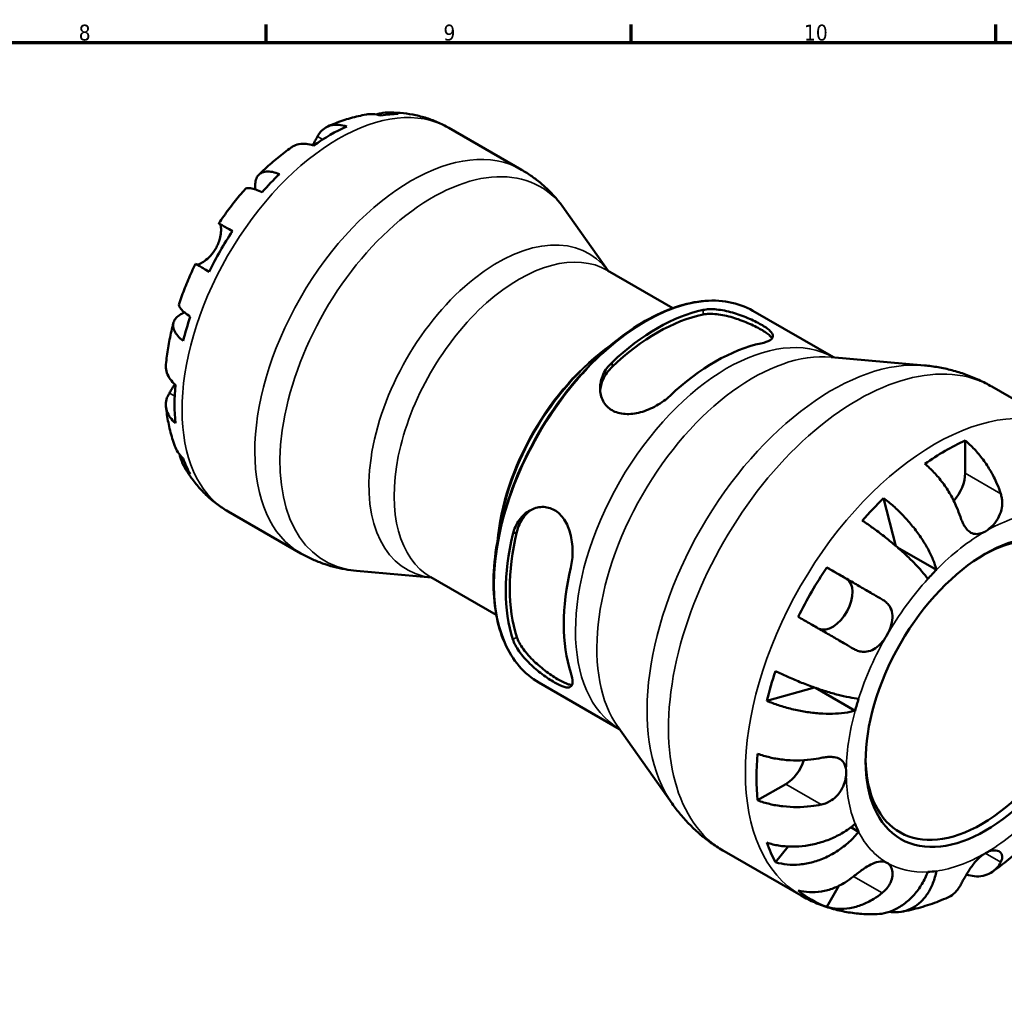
# Model space of a CAD drawing. Header units: millimetres. Extents: x 0 to 905, y -151 to 594.
# Tile 9 of 10: x 513 to 702, y 392 to 578. Entities that reach past the tile are written whole.
import ezdxf

# ---------------------------------------------------------------- set-up
doc = ezdxf.new("R2010")
doc.units = ezdxf.units.MM
for name, color, linetype, lineweight in [('Border (ANSI)', 7, 'Continuous', 70), ('Visible (ANSI)', 7, 'Continuous', 50), ('Visible Narrow (ANSI)', 7, 'Continuous', 35)]:
    doc.layers.add(name, color=color, linetype=linetype, lineweight=lineweight)
doc.styles.add('Note Text (ANSI)', font='tahoma.ttf')

# ---------------------------------------------------------------- blocks, each defined once
blk = doc.blocks.new('Borders Default Border')
at = {"layer": 'Border (ANSI)'}
for p, q in [((560.67, 574), (560.67, 577.45)), ((630.75, 574), (630.75, 577.45)), ((700.83, 574), (700.83, 577.45))]:
    blk.add_line(p, q, dxfattribs=at)
at = {"layer": 'Border (ANSI)', "flags": 128}
blk.add_lwpolyline([(20, 20), (20, 574), (821, 574), (821, 20), (20, 20)], dxfattribs=at)
at = {"layer": 'Border (ANSI)', "color": 230, "true_color": 0xff0080, "attachment_point": 7, "style": 'Note Text (ANSI)'}
for s, insert, char_height in [('8', (524.63, 574.33), 3.05), ('9', (594.7, 574.34), 3.05), ('10', (663.96, 574.34), 3.048)]:
    blk.add_mtext(s, dxfattribs=dict(at, insert=insert, char_height=char_height))

msp = doc.modelspace()

# ---------------------------------------------------------------- linework, layer by layer
at = {"layer": 'Visible (ANSI)'}
for p, q in [((595.7432, 557.609), (609.7244, 549.5577)), ((626.3495, 530.1753), (617.9819, 542.0009)), ((626.2353, 530.2411), (638.7819, 523.0159)), ((654.1553, 522.4715), (669.6255, 513.5628)), ((623.9467, 513.458), (626.9422, 515.9641)), ((669.1669, 513.6042), (687.1088, 511.9857)), ((700.0513, 507.9275), (714.8211, 499.4221)), ((694.9334, 497.5459), (694.9334, 491.2922)), ((681.6305, 477.3031), (679.2722, 486.4883)), ((553.3254, 483.9494), (567.3067, 475.8981)), ((605.6682, 481.7168), (605.0042, 477.8681)), ((689.4085, 472.7308), (681.9559, 477.0225)), ((668.3338, 473.2009), (672.1584, 470.9814)), ((592.4153, 471.2476), (577.9873, 472.5491)), ((592.3011, 471.3134), (604.8478, 464.0883)), ((613.035, 451.065), (628.5052, 442.1563)), ((656.8094, 447.5818), (665.993, 450.1243)), ((673.787, 445.6736), (666.1603, 450.0656)), ((628.2393, 442.5322), (638.6448, 427.8265)), ((660.4548, 431.5738), (655.046, 428.4591)), ((674.469, 422.4271), (672.984, 423.2822)), ((648.651, 418.6694), (663.4208, 410.164)), ((658.5066, 416.5677), (660.9067, 419.5844)), ((670.6736, 412.034), (668.3338, 407.9814))]:
    msp.add_line(p, q, dxfattribs=at)
for centre, major_axis, start_param, end_param in [((572.9433, 521.6953), (21.0954, 36.6328), 0.33062771, 0.45090303), ((572.9433, 521.6953), (-21.0954, -36.6328), 3.81840335, 4.03171086), ((572.9433, 521.6953), (-21.0954, -36.6328), 4.25761853, 4.37789385), ((572.9433, 521.6953), (-21.0954, -36.6328), 4.60380152, 4.81710903), ((635.831, 485.4807), (20.5601, 35.7032), 0.4787718, 1.08815711), ((572.9433, 521.6953), (-21.0954, -36.6328), 5.04301669, 5.16329201), ((635.831, 485.4807), (20.0461, 34.8107), 0.47069773, 1.09623118), ((646.968, 479.0674), (-20.5601, -35.7032), 3.62036445, 4.22974976), ((572.9433, 521.6953), (-21.0954, -36.6328), 5.38919968, 5.60250719), ((691.0584, 453.6774), (25.562, 44.3892), 0.67627656, 0.89065235), ((572.9433, 521.6953), (-21.0954, -36.6328), 5.82841486, 5.94869018), ((691.0584, 489.0608), (-2.7347, -4.7489), 1.23135856, 2.35426078), ((691.0584, 453.6774), (25.562, 44.3892), 1.11490382, 1.23742325), ((698.08, 449.6339), (15.7195, 27.2974), 2.37041658, 7.05436138), ((635.831, 485.4807), (20.5601, 35.7032), 2.04956813, 2.65895344), ((635.831, 485.4807), (20.0461, 34.8107), 2.04149406, 2.6670275), ((646.968, 479.0674), (-20.5601, -35.7032), 5.19116078, 5.80054609), ((691.0584, 453.6774), (25.562, 44.3892), 1.46167472, 1.67605052), ((698.8083, 449.2145), (-18.8634, -32.7569), 4.28441668, 4.3510957), ((669.4184, 466.2356), (2.7347, 4.7489), 3.20610235, 6.2812516), ((691.0584, 453.6774), (25.562, 44.3892), 1.90030198, 2.02282142), ((698.8083, 449.2145), (-18.8634, -32.7569), 5.06981484, 5.13649386), ((691.0584, 453.6774), (25.562, 44.3892), 2.24707288, 2.46144868), ((660.4548, 436.0539), (-2.7347, -4.7489), 0.78346445, 1.91367679), ((698.8083, 449.2145), (-18.8634, -32.7569), 5.85521301, 5.92189203), ((691.0584, 453.6774), (-25.562, -44.3892), 5.8272928, 5.94981223), ((698.8083, 449.2145), (-18.8634, -32.7569), 0.35742586, 0.42410488), ((691.0584, 453.6774), (-25.562, -44.3892), 6.1740637, 6.3884395)]:
    msp.add_ellipse(centre, major_axis=major_axis, ratio=0.57809312, start_param=start_param, end_param=end_param, dxfattribs=at)
msp.add_ellipse((698.8083, 449.2145), major_axis=(-16.2335, -28.19), ratio=0.57809312, dxfattribs=at)
for points, knots in [([(579.8893, 560.1775), (579.3744, 560.0885), (578.8634, 559.9853), (577.8494, 559.7525), (577.3465, 559.6229), (576.349, 559.3388), (575.8544, 559.1844), (574.8738, 558.8522), (574.3877, 558.6744), (573.4241, 558.2969), (572.9465, 558.0972), (572.4732, 557.887)], [5.947844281, 5.947844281, 5.947844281, 5.947844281, 5.992199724, 5.992199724, 6.036555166, 6.036555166, 6.080910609, 6.080910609, 6.125266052, 6.125266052, 6.169621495, 6.169621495, 6.169621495, 6.169621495]), ([(582.7018, 559.9812), (582.1656, 560.143), (581.6281, 560.2313), (580.7388, 560.2729), (580.3114, 560.2495), (579.8894, 560.1772)], [0.213433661, 0.213433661, 0.213433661, 0.213433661, 0.416009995, 0.416009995, 0.583468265, 0.583468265, 0.583468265, 0.583468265]), ([(581.7933, 560.1876), (582.0562, 560.2751), (582.326, 560.3497), (583.1936, 560.5354), (583.7974, 560.5835), (584.8804, 560.5466), (585.4583, 560.4622), (586.0213, 560.3031)], [5.96669594, 5.96669594, 5.96669594, 5.96669594, 6.061567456, 6.061567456, 6.269905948, 6.269905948, 6.472482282, 6.472482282, 6.472482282, 6.472482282]), ([(595.7432, 557.609), (595.023, 558.0237), (594.279, 558.3968), (592.757, 559.0545), (591.9791, 559.339), (590.4037, 559.8183), (589.6061, 560.0129), (588.0041, 560.315), (587.1997, 560.4223), (585.5941, 560.555), (584.7929, 560.5804), (583.997, 560.568)], [5.499720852, 5.499720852, 5.499720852, 5.499720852, 5.566155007, 5.566155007, 5.632589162, 5.632589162, 5.699023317, 5.699023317, 5.765457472, 5.765457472, 5.831891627, 5.831891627, 5.831891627, 5.831891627]), ([(570.5158, 555.9853), (570.6795, 556.2972), (570.8777, 556.5955), (571.3995, 557.2042), (571.7441, 557.4867), (572.4381, 557.8948), (572.8514, 558.0581), (573.7421, 558.2375), (574.2195, 558.2536), (575.1154, 558.169), (575.6144, 558.0642), (576.1253, 557.8913)], [5.502277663, 5.502277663, 5.502277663, 5.502277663, 5.660505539, 5.660505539, 5.869489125, 5.869489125, 6.078297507, 6.078297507, 6.287105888, 6.287105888, 6.490060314, 6.490060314, 6.490060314, 6.490060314]), ([(569.7613, 554.2265), (569.2524, 554.3988), (568.7554, 554.5034), (567.8618, 554.5887), (567.3851, 554.5733), (566.4955, 554.3958), (566.0825, 554.2337), (565.6412, 553.9757), (565.5467, 553.9146), (565.4534, 553.848)], [0.21343841, 0.21343841, 0.21343841, 0.21343841, 0.415599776, 0.415599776, 0.62400044, 0.62400044, 0.832401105, 0.832401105, 0.88928726, 0.88928726, 0.88928726, 0.88928726]), ([(569.5698, 554.2885), (569.6636, 554.4447), (569.7532, 554.5981), (569.967, 554.9712), (570.0849, 555.1835), (570.3073, 555.5913), (570.4098, 555.7837), (570.5064, 555.9674), (570.5111, 555.9764), (570.5158, 555.9853)], [-2.642177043, -2.642177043, -2.642177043, -2.642177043, -2.583387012, -2.583387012, -2.495475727, -2.495475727, -2.403102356, -2.403102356, -2.398316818, -2.398316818, -2.398316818, -2.398316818]), ([(565.4531, 553.8484), (565.0172, 553.5385), (564.5855, 553.2202), (563.7309, 552.5674), (563.308, 552.2329), (562.4708, 551.5484), (562.0567, 551.1984), (561.2373, 550.4835), (560.8321, 550.1186), (560.0309, 549.3746), (559.6349, 548.9955), (559.2435, 548.6096)], [0.116249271, 0.116249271, 0.116249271, 0.116249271, 0.161211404, 0.161211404, 0.206173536, 0.206173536, 0.251135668, 0.251135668, 0.2960978, 0.2960978, 0.341059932, 0.341059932, 0.341059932, 0.341059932]), ([(558.5838, 545.7829), (558.5652, 545.9274), (558.5513, 546.0695), (558.5152, 546.6624), (558.5465, 547.074), (558.6944, 547.7458), (558.8243, 548.0683), (559.1951, 548.5968), (559.4359, 548.8027), (559.9556, 549.0824), (560.2822, 549.1819), (561.0232, 549.2513), (561.4374, 549.2212), (562.2401, 549.0683), (562.6999, 548.9344), (563.1848, 548.7422)], [5.16192811, 5.16192811, 5.16192811, 5.16192811, 5.22556214, 5.22556214, 5.43500778, 5.43500778, 5.64366868, 5.64366868, 5.85232958, 5.85232958, 6.06089336, 6.06089336, 6.26945714, 6.26945714, 6.47247333, 6.47247333, 6.47247333, 6.47247333]), ([(617.9819, 542.0009), (617.5636, 542.5921), (617.1175, 543.1726), (616.1696, 544.3043), (615.6679, 544.8554), (614.6107, 545.92), (614.0553, 546.4334), (612.8951, 547.414), (612.2902, 547.8811), (611.0375, 548.7615), (610.3896, 549.1746), (609.7244, 549.5577)], [5.238911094, 5.238911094, 5.238911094, 5.238911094, 5.291073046, 5.291073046, 5.343234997, 5.343234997, 5.395396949, 5.395396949, 5.447558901, 5.447558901, 5.499720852, 5.499720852, 5.499720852, 5.499720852]), ([(556.6335, 545.8578), (556.2689, 545.4473), (555.9091, 545.0309), (555.1997, 544.1866), (554.85, 543.7588), (554.1611, 542.8925), (553.8219, 542.454), (553.1543, 541.5669), (552.8258, 541.1182), (552.18, 540.2115), (551.8627, 539.7534), (551.5511, 539.2908)], [0.443909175, 0.443909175, 0.443909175, 0.443909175, 0.488331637, 0.488331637, 0.532754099, 0.532754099, 0.577176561, 0.577176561, 0.621599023, 0.621599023, 0.666021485, 0.666021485, 0.666021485, 0.666021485]), ([(559.8653, 545.2409), (559.4083, 545.461), (558.9899, 545.6373), (558.2837, 545.8912), (557.9341, 545.9894), (557.3466, 546.0824), (557.1088, 546.0772), (556.8143, 545.9996), (556.7093, 545.9416), (556.6339, 545.8575)], [0.213433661, 0.213433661, 0.213433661, 0.213433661, 0.416009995, 0.416009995, 0.624348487, 0.624348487, 0.832686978, 0.832686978, 0.984262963, 0.984262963, 0.984262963, 0.984262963]), ([(550.9543, 534.4277), (551.1249, 534.723), (551.2752, 535.0287), (551.541, 535.6691), (551.6522, 536.002), (551.8548, 536.7648), (551.9247, 537.1828), (551.9892, 537.9159), (551.987, 538.2276), (551.9446, 538.6573), (551.9163, 538.8029), (551.8459, 539.0264), (551.8045, 539.1055), (551.7426, 539.1723), (551.7259, 539.186), (551.7088, 539.1961)], [0, 0, 0, 0, 0.102304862, 0.102304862, 0.211653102, 0.211653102, 0.358687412, 0.358687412, 0.498615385, 0.498615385, 0.596138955, 0.596138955, 0.690342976, 0.690342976, 0.723550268, 0.723550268, 0.723550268, 0.723550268]), ([(551.7088, 539.1961), (551.6235, 539.2463), (551.5694, 539.2786), (551.5363, 539.3002), (551.5877, 539.2719), (551.7895, 539.1578), (551.9579, 539.062), (552.4256, 538.7945), (552.725, 538.6229), (553.3561, 538.2606), (553.742, 538.0389), (554.1771, 537.7887)], [5.502271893, 5.502271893, 5.502271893, 5.502271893, 5.661726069, 5.661726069, 5.871113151, 5.871113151, 6.079513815, 6.079513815, 6.287914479, 6.287914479, 6.490075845, 6.490075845, 6.490075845, 6.490075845]), ([(547.2585, 531.381), (547.2676, 531.3785), (547.2772, 531.3763), (547.3561, 531.3622), (547.448, 531.3685), (547.6845, 531.425), (547.8308, 531.4775), (548.2366, 531.6673), (548.513, 531.8284), (549.1715, 532.3008), (549.5539, 532.6307), (550.3017, 533.4374), (550.6567, 533.9122), (550.9543, 534.4277)], [-0.696616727, -0.696616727, -0.696616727, -0.696616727, -0.682926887, -0.682926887, -0.589467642, -0.589467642, -0.490143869, -0.490143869, -0.349335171, -0.349335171, -0.17856496, -0.17856496, 0, 0, 0, 0]), ([(547.0511, 531.4966), (546.8062, 530.9954), (546.5681, 530.4914), (546.1056, 529.4786), (545.8812, 528.9697), (545.4466, 527.9476), (545.2363, 527.4345), (544.8303, 526.4044), (544.6345, 525.8876), (544.2578, 524.8507), (544.0769, 524.3307), (543.9035, 523.8095)], [0.904781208, 0.904781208, 0.904781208, 0.904781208, 0.949205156, 0.949205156, 0.993629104, 0.993629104, 1.038053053, 1.038053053, 1.082477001, 1.082477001, 1.12690095, 1.12690095, 1.12690095, 1.12690095]), ([(549.6771, 529.9945), (549.2403, 530.2456), (548.853, 530.4682), (548.2208, 530.8311), (547.9214, 531.0027), (547.4542, 531.2699), (547.2863, 531.3654), (547.1015, 531.4698), (547.0523, 531.4971), (547.0513, 531.4965)], [0.213454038, 0.213454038, 0.213454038, 0.213454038, 0.416408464, 0.416408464, 0.625216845, 0.625216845, 0.834025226, 0.834025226, 1.011397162, 1.011397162, 1.011397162, 1.011397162]), ([(654.1553, 522.4715), (652.7386, 523.2873), (651.1796, 523.8554), (647.8523, 524.473), (646.0844, 524.5229), (642.4157, 524.111), (640.5147, 523.6494), (636.6533, 522.2395), (634.6928, 521.2912), (630.7872, 518.9482), (628.8421, 517.5536), (626.9422, 515.9641)], [5.49972085, 5.49972085, 5.49972085, 5.49972085, 5.70078169, 5.70078169, 5.90184253, 5.90184253, 6.10290337, 6.10290337, 6.3039642, 6.3039642, 6.50502504, 6.50502504, 6.50502504, 6.50502504]), ([(544.6898, 516.7078), (544.2809, 517.0295), (543.9348, 517.3585), (543.3996, 517.9731), (543.1653, 518.3148), (542.8523, 518.9869), (542.7736, 519.3174), (542.7528, 519.904), (542.8092, 520.2141), (543.0787, 520.7965), (543.2918, 521.0688), (543.7977, 521.5301), (544.1376, 521.7616), (544.6801, 522.0308), (544.8231, 522.0948), (544.9711, 522.1552)], [0.21343366, 0.21343366, 0.21343366, 0.21343366, 0.41600999, 0.41600999, 0.62434849, 0.62434849, 0.83268698, 0.83268698, 1.04157188, 1.04157188, 1.25045677, 1.25045677, 1.46012794, 1.46012794, 1.52993067, 1.52993067, 1.52993067, 1.52993067]), ([(543.904, 523.8093), (543.8693, 523.7031), (543.8722, 523.5841), (543.9542, 523.2928), (544.0697, 523.0862), (544.4462, 522.6278), (544.7072, 522.376), (545.282, 521.8945), (545.6447, 521.6218), (546.0648, 521.3376)], [5.70096815, 5.70096815, 5.70096815, 5.70096815, 5.853228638, 5.853228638, 6.06156713, 6.06156713, 6.269905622, 6.269905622, 6.472481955, 6.472481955, 6.472481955, 6.472481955]), ([(644.5709, 522.6451), (645.2925, 522.7983), (646.2001, 522.8352), (648.1789, 522.6465), (649.2503, 522.4229), (651.2047, 521.8645), (652.2234, 521.5015), (654.1235, 520.6976), (655.0052, 520.2588), (655.7078, 519.8542), (656.4104, 519.4496), (657.0097, 519.0356), (657.803, 518.2884), (657.9985, 517.9522), (658.0293, 517.3674), (657.8407, 517.0827), (657.0412, 516.5922), (656.4294, 516.385), (655.7078, 516.2318)], [-1.23807199, -1.23807199, -1.23807199, -1.23807199, -0.91713167, -0.91713167, -0.59619135, -0.59619135, -0.29809567, -0.29809567, 0, 0, 0, 0.29809567, 0.29809567, 0.59619135, 0.59619135, 0.91713167, 0.91713167, 1.23807199, 1.23807199, 1.23807199, 1.23807199]), ([(644.5709, 521.7613), (645.2939, 521.9073), (646.2028, 521.9348), (648.1839, 521.7258), (649.2562, 521.4913), (651.2091, 520.9153), (652.2257, 520.5448), (654.1234, 519.7302), (655.0049, 519.2883), (655.7078, 518.8835), (656.4107, 518.4787), (657.0095, 518.0682), (657.6022, 517.5189), (657.7491, 517.3468), (657.8494, 517.1863)], [-1.24122256, -1.24122256, -1.24122256, -1.24122256, -0.91883638, -0.91883638, -0.59645021, -0.59645021, -0.2982251, -0.2982251, 0, 0, 0, 0.2982251, 0.2982251, 0.44590974, 0.44590974, 0.44590974, 0.44590974]), ([(542.8245, 520.1732), (542.6857, 519.6412), (542.5551, 519.1085), (542.3109, 518.0423), (542.1972, 517.5088), (541.9872, 516.4414), (541.8908, 515.9076), (541.7159, 514.8401), (541.6374, 514.3064), (541.4985, 513.2395), (541.4382, 512.7064), (541.3874, 512.1738)], [1.229718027, 1.229718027, 1.229718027, 1.229718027, 1.274676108, 1.274676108, 1.319634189, 1.319634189, 1.36459227, 1.36459227, 1.409550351, 1.409550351, 1.454508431, 1.454508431, 1.454508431, 1.454508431]), ([(541.3879, 512.1738), (541.3765, 512.0566), (541.3707, 511.9413), (541.3691, 511.4289), (541.4362, 510.992), (541.7292, 510.1361), (541.9551, 509.7171), (542.4775, 508.9887), (542.8174, 508.6121), (543.2218, 508.2589)], [5.812564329, 5.812564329, 5.812564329, 5.812564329, 5.871113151, 5.871113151, 6.079513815, 6.079513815, 6.287914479, 6.287914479, 6.490075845, 6.490075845, 6.490075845, 6.490075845]), ([(638.2281, 506.1659), (637.5065, 505.488), (636.5989, 504.8203), (634.6201, 503.7108), (633.5486, 503.2699), (631.5943, 502.747), (630.5756, 502.6092), (628.6754, 502.719), (627.7938, 502.9704), (626.373, 503.7886), (625.7651, 504.4063), (624.9716, 505.8864), (624.7846, 506.7457), (624.7846, 508.4158), (624.9816, 509.3454), (625.781, 511.0957), (626.3843, 511.9152), (627.0912, 512.5793)], [1.20262136, 1.20262136, 1.20262136, 1.20262136, 1.52356168, 1.52356168, 1.844502, 1.844502, 2.14259768, 2.14259768, 2.44069335, 2.44069335, 2.74539978, 2.74539978, 3.05010621, 3.05010621, 3.36447683, 3.36447683, 3.67884744, 3.67884744, 3.67884744, 3.67884744]), ([(624.8042, 507.1044), (624.8629, 507.8263), (625.0542, 508.5867), (625.7806, 510.1949), (626.3838, 511.0236), (627.0912, 511.6954)], [3.112555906, 3.112555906, 3.112555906, 3.112555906, 3.370620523, 3.370620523, 3.686039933, 3.686039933, 3.686039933, 3.686039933]), ([(700.0513, 507.9275), (699.2452, 508.3917), (698.4182, 508.8194), (696.7336, 509.5969), (695.8761, 509.9467), (694.1427, 510.5663), (693.2668, 510.8362), (691.508, 511.2966), (690.6252, 511.4872), (688.8627, 511.7923), (687.9829, 511.9068), (687.1088, 511.9857)], [5.499720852, 5.499720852, 5.499720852, 5.499720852, 5.551882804, 5.551882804, 5.604044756, 5.604044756, 5.656206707, 5.656206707, 5.708368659, 5.708368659, 5.76053061, 5.76053061, 5.76053061, 5.76053061]), ([(542.0547, 506.6894), (542.177, 506.8827), (542.3131, 507.1009), (542.632, 507.6261), (542.8161, 507.9369), (543.0271, 508.3138), (543.0493, 508.3537), (543.0715, 508.3938)], [-0.725031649, -0.725031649, -0.725031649, -0.725031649, -0.617670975, -0.617670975, -0.493082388, -0.493082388, -0.478454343, -0.478454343, -0.478454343, -0.478454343]), ([(543.2218, 500.9009), (542.8174, 501.2542), (542.4775, 501.6308), (541.9551, 502.3592), (541.7292, 502.7781), (541.4362, 503.634), (541.3691, 504.071), (541.3716, 504.873), (541.4421, 505.3118), (541.7064, 506.0687), (541.8658, 506.3908), (542.0547, 506.6894)], [0.21343841, 0.21343841, 0.21343841, 0.21343841, 0.415599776, 0.415599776, 0.62400044, 0.62400044, 0.832401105, 0.832401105, 1.041788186, 1.041788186, 1.201242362, 1.201242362, 1.201242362, 1.201242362]), ([(541.3908, 504.0691), (541.4447, 503.554), (541.5097, 503.0404), (541.6628, 502.0169), (541.751, 501.5069), (541.9517, 500.4913), (542.0642, 499.9857), (542.3148, 498.9795), (542.4528, 498.479), (542.7558, 497.4841), (542.9207, 496.9897), (543.0996, 496.4991)], [1.684410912, 1.684410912, 1.684410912, 1.684410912, 1.728764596, 1.728764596, 1.773118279, 1.773118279, 1.817471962, 1.817471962, 1.861825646, 1.861825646, 1.906179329, 1.906179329, 1.906179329, 1.906179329]), ([(694.9334, 497.5459), (695.5531, 497.0419), (696.1583, 496.4723), (697.2465, 495.3228), (697.827, 494.6354), (698.9104, 493.1715), (699.4132, 492.3949), (700.2597, 490.9253), (700.6808, 490.0966), (701.3199, 488.6177), (701.5632, 487.9721), (701.7638, 487.3589)], [0.25992066, 0.25992066, 0.25992066, 0.25992066, 0.50609546, 0.50609546, 0.75988209, 0.75988209, 1.01366872, 1.01366872, 1.26867056, 1.26867056, 1.4626683, 1.4626683, 1.4626683, 1.4626683]), ([(543.0999, 496.4992), (543.2498, 496.0902), (543.447, 495.7012), (543.9333, 494.9466), (544.28, 494.5256), (544.6898, 494.1426)], [6.098767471, 6.098767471, 6.098767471, 6.098767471, 6.269457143, 6.269457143, 6.472473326, 6.472473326, 6.472473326, 6.472473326]), ([(546.0648, 491.0964), (545.6447, 491.5032), (545.282, 491.9603), (544.7072, 492.8774), (544.4462, 493.4231), (544.1681, 494.2783), (544.0948, 494.5622), (544.0376, 494.8462)], [0.213433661, 0.213433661, 0.213433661, 0.213433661, 0.416009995, 0.416009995, 0.624348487, 0.624348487, 0.723819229, 0.723819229, 0.723819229, 0.723819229]), ([(544.8021, 492.7461), (545.1913, 492.0417), (545.6165, 491.3517), (546.5411, 490.0104), (547.0405, 489.3591), (548.1133, 488.1071), (548.6866, 487.5063), (549.9028, 486.3681), (550.5457, 485.8306), (551.8927, 484.831), (552.5968, 484.3689), (553.3254, 483.9494)], [2.022050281, 2.022050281, 2.022050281, 2.022050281, 2.089265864, 2.089265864, 2.156481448, 2.156481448, 2.223697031, 2.223697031, 2.290912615, 2.290912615, 2.358128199, 2.358128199, 2.358128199, 2.358128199]), ([(694.0139, 482.896), (693.8133, 483.5092), (693.57, 484.1548), (692.9309, 485.6337), (692.5098, 486.4624), (691.6633, 487.9321), (691.1605, 488.7086), (690.0771, 490.1726), (689.4966, 490.8599), (688.4084, 492.0094), (687.8032, 492.579), (687.1835, 493.083)], [6.70146308, 6.70146308, 6.70146308, 6.70146308, 6.89546082, 6.89546082, 7.15046266, 7.15046266, 7.40424929, 7.40424929, 7.65803592, 7.65803592, 7.90421072, 7.90421072, 7.90421072, 7.90421072]), ([(679.2722, 486.4883), (679.9252, 486.0066), (680.5798, 485.4707), (681.7824, 484.4025), (682.4393, 483.7709), (683.7045, 482.4393), (684.3129, 481.7395), (685.3711, 480.4258), (685.9182, 479.6908), (686.9157, 478.2124), (687.3662, 477.4688), (688.103, 476.122), (688.4568, 475.3947), (689.0342, 473.9925), (689.2579, 473.3176), (689.4085, 472.7308)], [0.25991455, 0.25991455, 0.25991455, 0.25991455, 0.50662445, 0.50662445, 0.76033137, 0.76033137, 1.01403828, 1.01403828, 1.26839286, 1.26839286, 1.52274744, 1.52274744, 1.77803646, 1.77803646, 2.03332548, 2.03332548, 2.03332548, 2.03332548]), ([(701.7638, 487.3589), (701.848, 487.1015), (701.9147, 486.8371), (702.0086, 486.3017), (702.0365, 486.032), (702.0546, 485.4177), (702.0336, 485.074), (701.8874, 484.1189), (701.6953, 483.5243), (701.1216, 482.3543), (700.7326, 481.8015), (699.8299, 480.8217), (699.3213, 480.4132), (698.8083, 480.1178)], [-0.88750525, -0.88750525, -0.88750525, -0.88750525, -0.801730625, -0.801730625, -0.717490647, -0.717490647, -0.612012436, -0.612012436, -0.423519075, -0.423519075, -0.217620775, -0.217620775, 0, 0, 0, 0]), ([(608.0401, 479.5819), (608.267, 480.5469), (608.6877, 481.4972), (609.8388, 483.087), (610.5676, 483.7268), (612.0278, 484.5364), (612.8515, 484.7874), (614.4984, 484.8246), (615.3199, 484.6081), (616.0225, 484.2035), (616.7251, 483.7989), (617.3845, 483.1626), (618.4311, 481.5744), (618.8216, 480.6241), (619.3466, 478.6713), (619.5006, 477.5231), (619.5289, 475.2542), (619.404, 474.1336), (619.177, 473.1685)], [-1.23807199, -1.23807199, -1.23807199, -1.23807199, -0.91713167, -0.91713167, -0.59619135, -0.59619135, -0.29809567, -0.29809567, 0, 0, 0, 0.29809567, 0.29809567, 0.59619135, 0.59619135, 0.91713167, 0.91713167, 1.23807199, 1.23807199, 1.23807199, 1.23807199]), ([(608.8046, 480.0221), (609.0384, 480.9927), (609.4678, 481.9484), (610.5121, 483.3769), (611.0662, 483.9094), (611.654, 484.3144)], [-1.241222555, -1.241222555, -1.241222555, -1.241222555, -0.918836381, -0.918836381, -0.665655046, -0.665655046, -0.665655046, -0.665655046]), ([(698.8083, 480.1178), (698.4491, 479.9109), (698.0922, 479.7626), (697.3231, 479.5767), (696.9206, 479.571), (696.1962, 479.7598), (695.8753, 479.9346), (695.3179, 480.4185), (695.0804, 480.7027), (694.7261, 481.2505), (694.5986, 481.4801), (694.3725, 481.9475), (694.2727, 482.1813), (694.1217, 482.5786), (694.0663, 482.7358), (694.0139, 482.896)], [0, 0, 0, 0, 0.152396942, 0.152396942, 0.337511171, 0.337511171, 0.505641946, 0.505641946, 0.651702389, 0.651702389, 0.743108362, 0.743108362, 0.825561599, 0.825561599, 0.877547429, 0.877547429, 0.877547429, 0.877547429]), ([(687.7623, 470.9943), (687.4569, 471.4179), (687.0642, 471.9146), (686.1558, 472.9676), (685.6399, 473.524), (684.6176, 474.5697), (684.0174, 475.1553), (682.7401, 476.3387), (682.063, 476.9365), (680.7869, 478.0203), (680.0703, 478.6061), (678.6185, 479.7408), (677.8832, 480.2898), (676.5644, 481.2353), (675.8605, 481.7194), (675.1749, 482.1666)], [6.10802069, 6.10802069, 6.10802069, 6.10802069, 6.36330972, 6.36330972, 6.61859874, 6.61859874, 6.87295331, 6.87295331, 7.12730789, 7.12730789, 7.38101481, 7.38101481, 7.63472173, 7.63472173, 7.88143162, 7.88143162, 7.88143162, 7.88143162]), ([(605.0042, 477.8681), (604.583, 475.427), (604.3531, 473.0447), (604.2871, 468.4907), (604.4508, 466.3191), (605.1696, 462.2716), (605.7245, 460.3957), (607.2097, 457.0159), (608.1403, 455.5119), (610.3445, 452.9441), (611.6183, 451.8809), (613.035, 451.065)], [1.35282401, 1.35282401, 1.35282401, 1.35282401, 1.55388485, 1.55388485, 1.75494568, 1.75494568, 1.95600652, 1.95600652, 2.15706736, 2.15706736, 2.3581282, 2.3581282, 2.3581282, 2.3581282]), ([(567.3067, 475.8981), (567.9719, 475.515), (568.6544, 475.1621), (570.0446, 474.5204), (570.7522, 474.2318), (572.1827, 473.7204), (572.9055, 473.4978), (574.3569, 473.1178), (575.0855, 472.9605), (576.54, 472.7087), (577.266, 472.6142), (577.9873, 472.5491)], [2.358128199, 2.358128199, 2.358128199, 2.358128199, 2.41029015, 2.41029015, 2.462452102, 2.462452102, 2.514614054, 2.514614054, 2.566776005, 2.566776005, 2.618937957, 2.618937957, 2.618937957, 2.618937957]), ([(668.3338, 473.2009), (669.0435, 472.7919), (669.7839, 472.3649), (671.1919, 471.5527), (671.9883, 471.093), (673.5854, 470.171), (674.3862, 469.7086), (675.8333, 468.8726), (676.6129, 468.422), (677.9314, 467.6597), (678.4838, 467.3402), (678.9889, 467.048)], [0.25992066, 0.25992066, 0.25992066, 0.25992066, 0.50609546, 0.50609546, 0.75988209, 0.75988209, 1.01366872, 1.01366872, 1.26867056, 1.26867056, 1.4626683, 1.4626683, 1.4626683, 1.4626683]), ([(678.9889, 467.048), (679.1172, 466.9738), (679.2411, 466.8945), (679.6239, 466.6231), (679.8615, 466.4123), (680.288, 465.9285), (680.4705, 465.6551), (680.8143, 464.9378), (680.9306, 464.4792), (681.0057, 463.3955), (680.9247, 462.7706), (680.5593, 461.4721), (680.2707, 460.8104), (679.9083, 460.1826)], [-0.88258817, -0.88258817, -0.88258817, -0.88258817, -0.831318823, -0.831318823, -0.717511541, -0.717511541, -0.596637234, -0.596637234, -0.425370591, -0.425370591, -0.217449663, -0.217449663, 0, 0, 0, 0]), ([(673.5089, 457.5564), (673.0038, 457.8486), (672.4514, 458.1681), (671.1329, 458.9304), (670.3533, 459.3809), (668.9062, 460.217), (668.1054, 460.6794), (666.5083, 461.6014), (665.7119, 462.061), (664.3039, 462.8732), (663.5635, 463.3002), (662.8538, 463.7093)], [6.70146171, 6.70146171, 6.70146171, 6.70146171, 6.89545946, 6.89545946, 7.15046129, 7.15046129, 7.40424792, 7.40424792, 7.65803456, 7.65803456, 7.90420936, 7.90420936, 7.90420936, 7.90420936]), ([(619.4102, 450.6047), (619.2199, 450.6098), (618.9961, 450.6497), (618.2212, 450.8849), (617.565, 451.196), (616.1591, 452.0056), (615.3351, 452.5469), (613.6801, 453.782), (612.851, 454.4771), (611.3763, 455.8814), (610.6376, 456.6939), (609.4678, 458.3081), (609.0384, 459.111), (608.8046, 459.8123)], [1.99837685, 1.99837685, 1.99837685, 1.99837685, 2.14649834, 2.14649834, 2.44472345, 2.44472345, 2.74294855, 2.74294855, 3.04117365, 3.04117365, 3.36355983, 3.36355983, 3.685946, 3.685946, 3.685946, 3.685946]), ([(679.9083, 460.1826), (679.701, 459.8235), (679.471, 459.4791), (678.9549, 458.8123), (678.6678, 458.4955), (677.9512, 457.8397), (677.512, 457.5359), (676.6074, 457.1221), (676.153, 457.0074), (675.3675, 456.9693), (675.0456, 456.9985), (674.4182, 457.1395), (674.1156, 457.2477), (673.7156, 457.4417), (673.6115, 457.497), (673.5089, 457.5564)], [0, 0, 0, 0, 0.124406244, 0.124406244, 0.257375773, 0.257375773, 0.436406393, 0.436406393, 0.606746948, 0.606746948, 0.725474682, 0.725474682, 0.840179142, 0.840179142, 0.881151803, 0.881151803, 0.881151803, 0.881151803]), ([(619.177, 452.9588), (619.404, 452.2551), (619.5289, 451.619), (619.5006, 450.6758), (619.3466, 450.367), (618.8216, 450.0959), (618.4311, 450.0943), (617.3845, 450.4029), (616.7251, 450.7127), (615.3199, 451.522), (614.4984, 452.0649), (612.8515, 453.3074), (612.0278, 454.0082), (610.5676, 455.4225), (609.8388, 456.2397), (608.6877, 457.862), (608.267, 458.6685), (608.0401, 459.3721)], [1.20262136, 1.20262136, 1.20262136, 1.20262136, 1.52356168, 1.52356168, 1.844502, 1.844502, 2.14259768, 2.14259768, 2.44069335, 2.44069335, 2.73878903, 2.73878903, 3.0368847, 3.0368847, 3.35782502, 3.35782502, 3.67876535, 3.67876535, 3.67876535, 3.67876535]), ([(658.5066, 453.2964), (659.2373, 452.9272), (660.0089, 452.5605), (661.4878, 451.8921), (662.331, 451.5302), (664.0398, 450.8404), (664.9053, 450.5126), (666.4815, 449.9486), (667.3375, 449.6606), (669, 449.1445), (669.8066, 448.9163), (671.2219, 448.5514), (671.9609, 448.3814), (673.3251, 448.1178), (673.9505, 448.0242), (674.469, 447.9697)], [0.25991455, 0.25991455, 0.25991455, 0.25991455, 0.50662445, 0.50662445, 0.76033137, 0.76033137, 1.01403828, 1.01403828, 1.26839286, 1.26839286, 1.52274744, 1.52274744, 1.77803646, 1.77803646, 2.03332548, 2.03332548, 2.03332548, 2.03332548]), ([(673.787, 445.6736), (673.2045, 445.5123), (672.5091, 445.3702), (671.0078, 445.1721), (670.2017, 445.1162), (668.6681, 445.0828), (667.7994, 445.1021), (666.021, 445.2281), (665.1113, 445.3348), (663.4448, 445.5948), (662.5345, 445.7717), (660.7484, 446.2013), (659.8727, 446.4539), (658.3456, 446.9601), (657.5537, 447.2582), (656.8094, 447.5818)], [6.10802066, 6.10802066, 6.10802066, 6.10802066, 6.36330968, 6.36330968, 6.6185987, 6.6185987, 6.87295328, 6.87295328, 7.12730785, 7.12730785, 7.38101477, 7.38101477, 7.63472169, 7.63472169, 7.88143159, 7.88143159, 7.88143159, 7.88143159]), ([(655.046, 437.4194), (655.7929, 437.1358), (656.5894, 436.8974), (658.1298, 436.5311), (659.0157, 436.3727), (660.8256, 436.1672), (661.7497, 436.1202), (663.4457, 436.122), (664.3738, 436.1714), (665.9737, 436.3567), (666.6542, 436.4684), (667.2853, 436.6007)], [0.25992066, 0.25992066, 0.25992066, 0.25992066, 0.50609546, 0.50609546, 0.75988209, 0.75988209, 1.01366872, 1.01366872, 1.26867056, 1.26867056, 1.4626683, 1.4626683, 1.4626683, 1.4626683]), ([(667.2853, 436.6007), (667.4818, 436.6419), (667.6768, 436.6774), (668.1907, 436.7549), (668.5033, 436.7854), (669.1388, 436.8065), (669.4556, 436.7921), (670.1959, 436.6841), (670.5827, 436.5556), (671.2926, 436.1225), (671.5802, 435.7946), (671.9802, 434.941), (672.0797, 434.4141), (672.0797, 433.8225)], [-0.876449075, -0.876449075, -0.876449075, -0.876449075, -0.814632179, -0.814632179, -0.7114626, -0.7114626, -0.59653466, -0.59653466, -0.423338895, -0.423338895, -0.217099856, -0.217099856, 0, 0, 0, 0]), ([(672.0797, 433.8225), (672.0797, 433.4261), (672.0346, 433.005), (671.8423, 432.0936), (671.686, 431.6063), (671.1869, 430.4989), (670.805, 429.9008), (670.0115, 429.0371), (669.6605, 428.7343), (668.9881, 428.2834), (668.6832, 428.1179), (668.0352, 427.8392), (667.6935, 427.7302), (667.3261, 427.6491), (667.3057, 427.6447), (667.2853, 427.6404)], [-3.806963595, -3.806963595, -3.806963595, -3.806963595, -3.661495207, -3.661495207, -3.500910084, -3.500910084, -3.287615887, -3.287615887, -3.146788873, -3.146788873, -3.039652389, -3.039652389, -2.927129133, -2.927129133, -2.920524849, -2.920524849, -2.920524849, -2.920524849]), ([(638.6448, 427.8265), (639.1517, 427.1101), (639.6923, 426.4067), (640.8409, 425.0354), (641.4489, 424.3675), (642.7299, 423.0774), (643.4029, 422.4553), (644.8089, 421.2671), (645.5418, 420.701), (647.0599, 419.6343), (647.8449, 419.1336), (648.651, 418.6694)], [2.09731844, 2.09731844, 2.09731844, 2.09731844, 2.149480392, 2.149480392, 2.201642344, 2.201642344, 2.253804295, 2.253804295, 2.305966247, 2.305966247, 2.358128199, 2.358128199, 2.358128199, 2.358128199]), ([(667.2853, 427.6404), (666.6542, 427.508), (665.9737, 427.3964), (664.3738, 427.2111), (663.4457, 427.1617), (661.7497, 427.1599), (660.8256, 427.2069), (659.0157, 427.4124), (658.1298, 427.5708), (656.5894, 427.9371), (655.7929, 428.1755), (655.046, 428.4591)], [6.70146183, 6.70146183, 6.70146183, 6.70146183, 6.89545958, 6.89545958, 7.15046141, 7.15046141, 7.40424804, 7.40424804, 7.65803468, 7.65803468, 7.90420948, 7.90420948, 7.90420948, 7.90420948]), ([(656.8094, 420.3276), (657.5537, 420.0776), (658.3456, 419.8904), (659.8727, 419.6458), (660.7484, 419.5698), (662.5345, 419.5603), (663.4448, 419.6268), (665.1113, 419.8576), (666.021, 420.0434), (667.7994, 420.5473), (668.6681, 420.8653), (670.2017, 421.5415), (671.0078, 421.9622), (672.5091, 422.9055), (673.2045, 423.4282), (673.787, 423.9378)], [0.25991455, 0.25991455, 0.25991455, 0.25991455, 0.50662445, 0.50662445, 0.76033137, 0.76033137, 1.01403828, 1.01403828, 1.26839286, 1.26839286, 1.52274744, 1.52274744, 1.77803646, 1.77803646, 2.03332548, 2.03332548, 2.03332548, 2.03332548]), ([(674.469, 422.4271), (673.9505, 421.7754), (673.3251, 421.0977), (671.9609, 419.8506), (671.2219, 419.2812), (669.8066, 418.3431), (669, 417.8876), (667.3375, 417.127), (666.4815, 416.8219), (664.9053, 416.3911), (664.0398, 416.2253), (662.331, 416.0636), (661.4878, 416.0677), (660.0089, 416.2056), (659.2373, 416.3477), (658.5066, 416.5677)], [6.10802108, 6.10802108, 6.10802108, 6.10802108, 6.3633101, 6.3633101, 6.61859912, 6.61859912, 6.87295369, 6.87295369, 7.12730827, 7.12730827, 7.38101519, 7.38101519, 7.63472211, 7.63472211, 7.881432, 7.881432, 7.881432, 7.881432]), ([(700.1815, 414.7336), (700.7052, 415.1063), (701.2237, 415.489), (702.2505, 416.2737), (702.7587, 416.6756), (703.7645, 417.4979), (704.2622, 417.9184), (705.2469, 418.7769), (705.7338, 419.215), (706.6968, 420.1082), (707.1728, 420.5633), (707.6432, 421.0265)], [3.258483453, 3.258483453, 3.258483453, 3.258483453, 3.303076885, 3.303076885, 3.347670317, 3.347670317, 3.392263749, 3.392263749, 3.436857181, 3.436857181, 3.481450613, 3.481450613, 3.481450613, 3.481450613]), ([(694.0139, 412.1291), (694.0764, 412.2481), (694.1431, 412.3741), (694.3325, 412.7281), (694.4622, 412.9667), (694.7611, 413.503), (694.9316, 413.8017), (695.3943, 414.5783), (695.6984, 415.0609), (696.4269, 416.1004), (696.8538, 416.6391), (697.7914, 417.6063), (698.2966, 418.0166), (698.8083, 418.3112)], [-0.876449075, -0.876449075, -0.876449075, -0.876449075, -0.814632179, -0.814632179, -0.7114626, -0.7114626, -0.59653466, -0.59653466, -0.423338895, -0.423338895, -0.217099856, -0.217099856, 0, 0, 0, 0]), ([(698.8083, 418.3112), (699.1512, 418.5087), (699.4929, 418.6524), (700.1854, 418.8367), (700.529, 418.864), (701.2381, 418.7773), (701.565, 418.6154), (701.9164, 418.2041), (702.0032, 418.0065), (702.0577, 417.6153), (702.0487, 417.4341), (701.9662, 417.0456), (701.8899, 416.8391), (701.7767, 416.6167), (701.7703, 416.6043), (701.7638, 416.592)], [-3.806963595, -3.806963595, -3.806963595, -3.806963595, -3.661495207, -3.661495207, -3.500910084, -3.500910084, -3.287615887, -3.287615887, -3.146788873, -3.146788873, -3.039652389, -3.039652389, -2.927129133, -2.927129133, -2.920524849, -2.920524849, -2.920524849, -2.920524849]), ([(673.5089, 413.8526), (673.6372, 413.9572), (673.7676, 414.0619), (674.1936, 414.3988), (674.4947, 414.6289), (675.1262, 415.0894), (675.4538, 415.3164), (676.2461, 415.8258), (676.7009, 416.0852), (677.6759, 416.533), (678.1761, 416.6875), (679.1173, 416.7716), (679.5459, 416.6891), (679.9083, 416.4788)], [-0.88258817, -0.88258817, -0.88258817, -0.88258817, -0.831318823, -0.831318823, -0.717511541, -0.717511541, -0.596637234, -0.596637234, -0.425370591, -0.425370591, -0.217449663, -0.217449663, 0, 0, 0, 0]), ([(679.9083, 416.4788), (680.1157, 416.3585), (680.299, 416.1977), (680.6187, 415.7892), (680.7496, 415.5379), (680.9599, 414.8727), (681.0038, 414.438), (680.9109, 413.537), (680.7834, 413.0826), (680.4246, 412.3228), (680.2387, 412.0185), (679.8036, 411.4459), (679.5589, 411.1795), (679.1914, 410.8423), (679.0915, 410.7561), (678.9889, 410.6724)], [0, 0, 0, 0, 0.124406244, 0.124406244, 0.257375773, 0.257375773, 0.436406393, 0.436406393, 0.606746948, 0.606746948, 0.725474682, 0.725474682, 0.840179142, 0.840179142, 0.881151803, 0.881151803, 0.881151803, 0.881151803]), ([(701.7638, 416.592), (701.5632, 416.2098), (701.3199, 415.8445), (700.6808, 415.1016), (700.2597, 414.7579), (699.4132, 414.2631), (698.9104, 414.0658), (697.827, 413.8495), (697.2465, 413.8307), (696.2258, 413.9282), (695.7045, 414.0311), (695.1669, 414.1964)], [6.70146171, 6.70146171, 6.70146171, 6.70146171, 6.89545946, 6.89545946, 7.15046129, 7.15046129, 7.40424792, 7.40424792, 7.65803456, 7.65803456, 7.87318478, 7.87318478, 7.87318478, 7.87318478]), ([(677.6263, 406.5721), (678.1792, 406.5806), (678.7648, 406.6429), (680.0703, 406.9224), (680.7869, 407.1746), (682.063, 407.7796), (682.7401, 408.1885), (684.0174, 409.1726), (684.6176, 409.7479), (685.6399, 410.9141), (686.1558, 411.613), (687.0642, 413.1246), (687.4569, 413.9374), (687.7623, 414.7127)], [0.55774822, 0.55774822, 0.55774822, 0.55774822, 0.76033137, 0.76033137, 1.01403828, 1.01403828, 1.26839286, 1.26839286, 1.52274744, 1.52274744, 1.77803646, 1.77803646, 2.03332548, 2.03332548, 2.03332548, 2.03332548]), ([(689.4085, 414.8723), (689.2579, 414.112), (689.0342, 413.3156), (688.4568, 411.8361), (688.103, 411.1529), (687.3662, 410.0144), (686.9157, 409.4536), (685.9182, 408.4966), (685.3711, 408.1003), (684.3129, 407.5165), (683.7045, 407.2748), (682.4393, 406.9821), (681.7824, 406.9311), (680.9095, 406.9719), (680.6343, 407), (680.3524, 407.0446)], [6.10802066, 6.10802066, 6.10802066, 6.10802066, 6.36330968, 6.36330968, 6.6185987, 6.6185987, 6.87295328, 6.87295328, 7.12730785, 7.12730785, 7.38101477, 7.38101477, 7.63472169, 7.63472169, 7.74420783, 7.74420783, 7.74420783, 7.74420783]), ([(662.8538, 411.1615), (663.5635, 410.9605), (664.3039, 410.8462), (665.7119, 410.7733), (666.5083, 410.8131), (668.1054, 411.0791), (668.9062, 411.3054), (670.3533, 411.8584), (671.1329, 412.2368), (672.4514, 413.0456), (673.0038, 413.4409), (673.5089, 413.8526)], [0.25992066, 0.25992066, 0.25992066, 0.25992066, 0.50609546, 0.50609546, 0.75988209, 0.75988209, 1.01366872, 1.01366872, 1.26867056, 1.26867056, 1.4626683, 1.4626683, 1.4626683, 1.4626683]), ([(678.9889, 410.6724), (678.4838, 410.2607), (677.9314, 409.8654), (676.6129, 409.0566), (675.8333, 408.6782), (674.3862, 408.1252), (673.5854, 407.8989), (671.9883, 407.6329), (671.1919, 407.5931), (669.7839, 407.666), (669.0435, 407.7803), (668.3338, 407.9814)], [6.70146171, 6.70146171, 6.70146171, 6.70146171, 6.89545946, 6.89545946, 7.15046129, 7.15046129, 7.40424792, 7.40424792, 7.65803456, 7.65803456, 7.90420936, 7.90420936, 7.90420936, 7.90420936]), ([(691.6279, 409.8137), (691.7887, 409.8847), (691.9418, 409.9631), (692.5098, 410.2951), (692.9309, 410.6387), (693.57, 411.3816), (693.8133, 411.7469), (694.0139, 412.1291)], [0.927257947, 0.927257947, 0.927257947, 0.927257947, 1.013668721, 1.013668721, 1.268670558, 1.268670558, 1.462668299, 1.462668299, 1.462668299, 1.462668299]), ([(663.4208, 410.164), (664.2919, 409.6624), (665.1918, 409.2109), (667.0325, 408.4146), (667.9733, 408.0698), (669.8786, 407.4887), (670.843, 407.2523), (672.7804, 406.8848), (673.7532, 406.7537), (675.6949, 406.5905), (676.6637, 406.5584), (677.6263, 406.5717)], [2.358128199, 2.358128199, 2.358128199, 2.358128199, 2.424332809, 2.424332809, 2.49053742, 2.49053742, 2.556742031, 2.556742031, 2.622946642, 2.622946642, 2.689151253, 2.689151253, 2.689151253, 2.689151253]), ([(682.7072, 407.0545), (683.3265, 407.1625), (683.9413, 407.2874), (685.161, 407.5686), (685.766, 407.725), (686.9659, 408.0674), (687.5608, 408.2534), (688.7404, 408.6531), (689.3251, 408.8669), (690.4843, 409.3206), (691.0588, 409.5606), (691.6282, 409.813)], [2.8073866, 2.8073866, 2.8073866, 2.8073866, 2.851395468, 2.851395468, 2.895404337, 2.895404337, 2.939413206, 2.939413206, 2.983422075, 2.983422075, 3.027430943, 3.027430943, 3.027430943, 3.027430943])]:
    msp.add_open_spline(points, degree=3, knots=knots, dxfattribs=at)
at = {"layer": 'Visible Narrow (ANSI)'}
for p, q in [((570.5158, 555.9853), (571.5288, 555.402)), ((551.7088, 539.1961), (554.1703, 537.7786)), ((644.5709, 522.6451), (644.5709, 521.7613)), ((627.0912, 511.6954), (627.0912, 512.5793)), ((542.0547, 506.6894), (543.0839, 506.0968)), ((701.7638, 487.3589), (694.9334, 491.2922)), ((608.0401, 479.5819), (608.8046, 480.0221)), ((678.9889, 467.048), (672.1584, 470.9814)), ((608.8046, 459.8123), (608.0401, 459.3721)), ((667.2853, 427.6404), (660.4548, 431.5738)), ((701.7638, 416.592), (698.7933, 418.3026)), ((678.9889, 410.6724), (673.4913, 413.8382))]:
    msp.add_line(p, q, dxfattribs=at)
for centre, major_axis, start_param, end_param in [((574.5343, 520.7792), (21.2089, 36.8298), 0, 3.14159265), ((588.5155, 512.7279), (21.2089, 36.8298), 0, 3.14159265), ((592.6269, 510.3603), (-20.6972, -35.9414), 2.8807829, 6.54399507), ((605.1568, 503.1448), (17.4787, 30.3523), 6.04063641, 9.66732686), ((609.2682, 500.7772), (-16.9671, -29.4638), 3.14159265, 6.28318531), ((633.5952, 486.7683), (-20.5601, -35.7032), 3.14159265, 6.28318531), ((649.2038, 477.7798), (20.5601, 35.7032), 0.00679407, 3.13479859), ((633.3243, 486.9242), (-20.471, -35.5485), 4.14689684, 5.27788112), ((628.9934, 489.4182), (-16.9671, -29.4638), 4.01896276, 5.4058152), ((654.1858, 474.9109), (-21.1801, -36.7798), 3.40240241, 6.02237555), ((629.2643, 489.2623), (17.0562, 29.6186), 1.00530419, 2.13628846), ((669.3691, 466.1674), (25.0802, 43.5525), 0.26080976, 2.8807829), ((674.3511, 463.2985), (-25.7002, -44.629), 3.14159265, 6.28318531), ((689.121, 454.7931), (25.7002, 44.629), 0, 3.14159265), ((698.8083, 449.2145), (-18.8634, -32.7569), 3.56569754, 3.92505711), ((698.8083, 449.2145), (-18.8634, -32.7569), 3.92505711, 4.28441668), ((698.8083, 449.2145), (-18.8634, -32.7569), 4.3510957, 4.71045527), ((698.8083, 449.2145), (-18.8634, -32.7569), 4.71045527, 5.06981484), ((698.8083, 449.2145), (-18.8634, -32.7569), 5.13649386, 5.49585344), ((698.8083, 449.2145), (-18.8634, -32.7569), 5.49585344, 5.85521301), ((698.8083, 449.2145), (18.8634, 32.7569), 3.92505711, 4.28441668), ((698.8083, 449.2145), (-18.8634, -32.7569), 5.92189203, 6.2812516), ((698.8083, 449.2145), (18.8634, 32.7569), 3.56569754, 3.92505711), ((698.8083, 449.2145), (-18.8634, -32.7569), 6.2812516, 6.64061117)]:
    msp.add_ellipse(centre, major_axis=major_axis, ratio=0.57809312, start_param=start_param, end_param=end_param, dxfattribs=at)

# ---------------------------------------------------------------- block references
msp.add_blockref('Borders Default Border', (0, 0))

doc.saveas('drawing.dxf')
